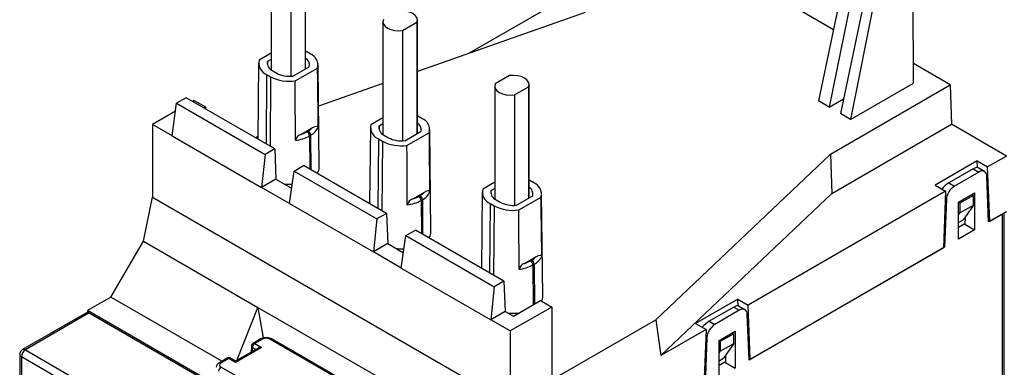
# Model space of a CAD drawing. Header units: millimetres. Extents: x 0 to 419, y 0 to 324.
# Tile 13 of 15: x 260 to 347, y 248 to 279. Entities that reach past the tile are written whole.
import ezdxf

# ---------------------------------------------------------------- set-up
doc = ezdxf.new("R2010")
doc.units = ezdxf.units.MM
doc.header["$LTSCALE"] = 1.5

msp = doc.modelspace()

# ---------------------------------------------------------------- linework, layer by layer
for p, q in [((333.498, 286.122), (330.463, 271.558)), ((334.355, 285.627), (331.418, 271.007)), ((281.987, 284.307), (281.987, 274.313)), ((285.035, 274.405), (285.035, 284.45)), ((335.442, 284.999), (332.408, 270.436)), ((336.229, 284.545), (333.292, 269.925)), ((283.726, 283.523), (283.726, 273.746)), ((284.993, 284.255), (284.993, 274.381)), ((338.878, 273.15), (338.837, 284.034)), ((310.036, 281.849), (299.535, 275.787)), ((309.801, 279.39), (294.934, 274.172)), ((328.642, 279.712), (331.784, 277.898)), ((291.887, 278.593), (291.887, 268.599)), ((293.626, 277.808), (294.893, 278.54)), ((294.893, 278.54), (294.893, 268.667)), ((294.934, 268.691), (294.934, 278.735)), ((293.626, 277.808), (293.626, 268.031)), ((281.987, 275.785), (280.926, 275.173)), ((285.087, 275.939), (285.035, 275.968)), ((285.44, 275.735), (285.087, 275.939)), ((280.878, 274.905), (280.806, 268.185)), ((281.661, 274.792), (281.664, 275.058)), ((281.987, 275.245), (281.664, 275.058)), ((286.241, 265.699), (286.144, 274.762)), ((342.133, 272.986), (338.871, 274.868)), ((281.582, 273.916), (281.536, 267.764)), ((281.582, 273.916), (281.936, 273.712)), ((282.12, 274.227), (282.474, 274.022)), ((283.915, 273.759), (285.359, 274.592)), ((284.113, 273.333), (286.096, 274.478)), ((281.936, 273.712), (281.889, 267.559)), ((291.887, 273.103), (286.183, 271.101)), ((303.095, 273.805), (301.828, 273.073)), ((304.834, 262.976), (304.834, 273.021)), ((331.514, 266.855), (342.133, 272.986)), ((333.292, 269.925), (338.878, 273.15)), ((342.133, 272.986), (342.236, 269.496)), ((301.786, 272.878), (301.786, 262.884)), ((303.525, 272.094), (304.792, 272.825)), ((303.525, 272.094), (303.525, 262.317)), ((304.792, 272.825), (304.792, 262.952)), ((273.22, 268.476), (273.615, 271.351)), ((274.468, 271.844), (273.615, 271.351)), ((273.615, 271.351), (281.453, 266.826)), ((282.306, 267.319), (274.468, 271.844)), ((275.165, 271.599), (275.029, 271.52)), ((275.165, 271.599), (276.155, 271.027)), ((331.418, 271.007), (330.463, 271.558)), ((331.418, 271.007), (332.678, 271.735)), ((273.518, 270.648), (271.488, 269.476)), ((276.155, 271.027), (276.019, 270.949)), ((276.155, 271.027), (276.155, 270.87)), ((333.292, 269.925), (332.408, 270.436)), ((271.488, 269.476), (271.488, 263.025)), ((273.22, 268.476), (271.488, 269.476)), ((291.887, 270.07), (290.826, 269.458)), ((291.887, 269.53), (291.563, 269.343)), ((294.986, 270.224), (294.934, 270.253)), ((295.34, 270.02), (294.986, 270.224)), ((331.63, 263.373), (342.236, 269.496)), ((347.115, 266.68), (342.236, 269.496)), ((284.624, 268.604), (285.66, 269.202)), ((285.162, 268.83), (285.268, 268.892)), ((290.778, 269.19), (290.706, 262.47)), ((291.56, 269.077), (291.563, 269.343)), ((293.814, 268.044), (295.258, 268.878)), ((294.012, 267.618), (295.996, 268.763)), ((296.14, 259.984), (296.044, 269.048)), ((273.22, 268.476), (281.14, 263.904)), ((280.809, 268.406), (280.616, 268.295)), ((285.48, 268.526), (285.374, 268.465)), ((285.374, 268.465), (285.396, 265.535)), ((285.48, 268.526), (285.503, 265.474)), ((291.482, 268.201), (291.435, 262.049)), ((291.482, 268.201), (291.835, 267.997)), ((291.835, 267.997), (291.789, 261.845)), ((292.02, 268.512), (292.374, 268.308)), ((282.306, 267.319), (281.453, 266.826)), ((282.306, 267.319), (282.408, 264.636)), ((281.453, 266.826), (281.14, 263.904)), ((316.06, 252.181), (331.514, 266.855)), ((331.514, 266.855), (331.63, 263.373)), ((344.526, 266.246), (340.795, 264.092)), ((344.526, 266.246), (345.445, 265.715)), ((344.549, 265.659), (344.526, 266.246)), ((347.115, 266.68), (345.445, 265.715)), ((283.615, 262.475), (284.009, 265.351)), ((284.009, 265.351), (284.862, 265.843)), ((284.009, 265.351), (291.352, 261.111)), ((292.206, 261.604), (284.862, 265.843)), ((344.167, 265.549), (342.003, 264.299)), ((344.662, 265.263), (342.498, 264.014)), ((344.167, 265.549), (344.662, 265.263)), ((345.162, 265.313), (344.592, 265.642)), ((345.631, 260.923), (345.445, 265.715)), ((282.408, 264.636), (281.14, 263.904)), ((282.408, 264.636), (283.801, 263.832)), ((301.786, 264.355), (300.725, 263.743)), ((304.886, 264.509), (304.834, 264.538)), ((305.239, 264.305), (304.886, 264.509)), ((342.003, 264.299), (342.498, 264.014)), ((345.524, 260.862), (345.369, 264.89)), ((283.615, 262.475), (281.14, 263.904)), ((294.523, 262.889), (295.56, 263.487)), ((300.677, 263.476), (300.605, 256.755)), ((301.46, 263.362), (301.463, 263.629)), ((301.786, 263.816), (301.463, 263.629)), ((316.498, 249.004), (331.63, 263.373)), ((341.715, 263.562), (324.232, 253.469)), ((340.795, 264.092), (341.715, 263.562)), ((341.715, 263.562), (341.529, 258.556)), ((342.873, 262.597), (344.287, 263.414)), ((344.287, 263.414), (344.287, 260.148)), ((270.677, 259.128), (271.488, 263.025)), ((271.488, 263.025), (303.166, 244.738)), ((295.061, 263.116), (295.167, 263.177)), ((295.379, 262.812), (295.273, 262.75)), ((295.273, 262.75), (295.295, 259.82)), ((295.379, 262.812), (295.402, 259.759)), ((301.919, 262.797), (302.273, 262.593)), ((303.714, 262.329), (305.158, 263.163)), ((303.912, 261.903), (305.895, 263.048)), ((306.04, 254.269), (305.943, 263.333)), ((341.791, 262.825), (341.635, 258.617)), ((341.689, 262.884), (341.791, 262.825)), ((342.873, 259.331), (342.873, 262.597)), ((342.873, 262.556), (342.979, 262.495)), ((344.181, 263.189), (342.979, 262.495)), ((344.04, 263.271), (344.181, 263.189)), ((344.181, 262.333), (344.181, 263.189)), ((283.615, 262.475), (291.04, 258.189)), ((301.381, 262.486), (301.335, 256.334)), ((301.381, 262.486), (301.735, 262.282)), ((301.735, 262.282), (301.688, 256.13)), ((342.873, 261.488), (342.979, 261.639)), ((342.979, 262.495), (342.979, 261.639)), ((342.979, 261.639), (344.181, 262.333)), ((344.181, 262.333), (343.262, 261.025)), ((345.631, 260.923), (347.115, 261.78)), ((346.908, 240.249), (346.908, 261.661)), ((291.352, 261.111), (291.04, 258.189)), ((292.206, 261.604), (291.352, 261.111)), ((292.206, 261.604), (292.307, 258.921)), ((342.873, 260.801), (343.262, 261.025)), ((343.441, 261.28), (343.439, 260.637)), ((345.52, 260.987), (345.631, 260.923)), ((346.762, 261.576), (345.524, 260.862)), ((346.762, 240.045), (346.762, 261.576)), ((293.909, 259.636), (294.762, 260.128)), ((302.6, 255.603), (294.762, 260.128)), ((342.873, 260.392), (343.439, 260.719)), ((344.287, 260.148), (342.873, 259.331)), ((343.439, 260.637), (344.287, 260.148)), ((267.778, 254.188), (270.677, 259.128)), ((270.677, 259.128), (280.809, 253.279)), ((293.514, 256.761), (293.909, 259.636)), ((293.909, 259.636), (301.747, 255.111)), ((292.307, 258.921), (291.04, 258.189)), ((293.514, 256.761), (291.04, 258.189)), ((292.307, 258.921), (293.7, 258.117)), ((341.635, 258.617), (324.311, 248.616)), ((324.417, 248.677), (341.529, 258.556)), ((341.534, 258.675), (341.635, 258.617)), ((304.423, 257.174), (305.459, 257.772)), ((304.961, 257.401), (305.067, 257.462)), ((293.514, 256.761), (301.434, 252.189)), ((305.279, 257.097), (305.173, 257.035)), ((305.173, 257.035), (305.199, 253.505)), ((305.279, 257.097), (305.305, 253.566)), ((302.6, 255.603), (301.747, 255.111)), ((302.6, 255.603), (302.702, 252.921)), ((301.747, 255.111), (301.434, 252.189)), ((267.778, 254.188), (265.718, 252.999)), ((277.627, 248.503), (267.778, 254.188)), ((303.444, 252.492), (305.853, 253.883)), ((305.853, 253.883), (306.843, 253.311)), ((323.313, 254), (319.582, 251.846)), ((323.313, 254), (324.232, 253.469)), ((323.336, 253.413), (323.313, 254)), ((265.718, 252.999), (265.716, 252.828)), ((278.819, 245.436), (265.718, 252.999)), ((278.93, 248.561), (280.809, 253.279)), ((280.809, 253.279), (292.224, 246.689)), ((280.809, 253.279), (281.284, 250.567)), ((302.702, 252.921), (301.434, 252.189)), ((302.702, 252.921), (303.444, 252.492)), ((306.843, 253.311), (303.166, 251.189)), ((306.843, 253.311), (306.843, 246.861)), ((322.954, 253.303), (320.789, 252.053)), ((323.449, 253.017), (321.284, 251.768)), ((322.954, 253.303), (323.449, 253.017)), ((323.949, 253.067), (323.379, 253.396)), ((324.417, 248.677), (324.232, 253.469)), ((265.619, 252.804), (259.962, 249.539)), ((265.869, 252.78), (260.212, 249.514)), ((265.869, 252.78), (278.735, 245.352)), ((303.166, 251.189), (301.434, 252.189)), ((306.843, 246.861), (316.06, 252.181)), ((316.06, 252.181), (316.498, 249.004)), ((320.789, 252.053), (321.284, 251.768)), ((324.311, 248.616), (324.156, 252.644)), ((303.166, 251.189), (303.166, 244.738)), ((320.501, 251.316), (316.498, 249.004)), ((319.582, 251.846), (320.501, 251.316)), ((320.501, 251.316), (320.316, 246.309)), ((321.66, 250.351), (323.074, 251.168)), ((323.074, 251.168), (323.074, 247.901)), ((281.071, 250.491), (280.379, 250.092)), ((281.221, 250.476), (280.529, 250.077)), ((290.48, 245.498), (281.857, 250.476)), ((290.63, 245.512), (282.007, 250.491)), ((320.578, 250.579), (320.422, 246.371)), ((320.476, 250.638), (320.578, 250.579)), ((321.66, 247.085), (321.66, 250.351)), ((321.66, 250.31), (321.766, 250.249)), ((322.968, 250.943), (321.766, 250.249)), ((322.826, 251.025), (322.968, 250.943)), ((322.968, 250.087), (322.968, 250.943)), ((260.212, 249.514), (291.325, 231.553)), ((281.13, 249.73), (278.839, 248.407)), ((280.83, 249.658), (278.839, 248.509)), ((280.229, 249.845), (280.204, 249.297)), ((280.317, 249.714), (280.301, 249.352)), ((280.622, 249.538), (280.317, 249.714)), ((280.529, 250.077), (281.13, 249.73)), ((321.766, 250.249), (321.766, 249.393)), ((321.766, 249.393), (322.968, 250.087)), ((322.968, 250.087), (322.049, 248.779)), ((259.712, 249.106), (259.712, 226.579)), ((290.971, 230.941), (259.858, 248.902)), ((259.858, 248.902), (259.858, 226.702)), ((278.088, 248.769), (277.397, 248.37)), ((278.238, 248.754), (277.547, 248.355)), ((278.839, 248.407), (278.238, 248.754)), ((278.839, 248.509), (278.388, 248.769)), ((321.66, 249.242), (321.766, 249.393)), ((321.66, 248.555), (322.049, 248.779)), ((322.225, 249.031), (322.225, 248.391)), ((324.306, 248.741), (324.417, 248.677)), ((277.547, 247.988), (279.516, 246.851)), ((278.839, 248.509), (278.839, 248.407)), ((321.66, 248.146), (322.225, 248.473)), ((322.225, 248.391), (323.074, 247.901))]:
    msp.add_line(p, q)
at = {"flags": 128}
for points in [[(294.893, 278.54), (294.934, 278.746), (294.884, 278.951), (294.744, 279.143), (294.524, 279.307), (294.24, 279.434), (293.909, 279.514), (293.553, 279.544), (293.196, 279.52)], [(291.929, 278.788), (291.887, 278.582), (291.938, 278.377), (292.078, 278.185), (292.297, 278.021), (292.582, 277.894), (292.913, 277.814), (293.269, 277.784), (293.626, 277.808)], [(286.148, 269.238), (286.145, 269.482), (286.106, 273.471), (286.096, 274.478)], [(284.14, 268.08), (284.139, 268.324), (284.118, 272.323), (284.113, 273.333)], [(301.828, 273.073), (301.787, 272.867), (301.837, 272.662), (301.977, 272.471), (302.197, 272.306), (302.481, 272.18), (302.812, 272.099), (303.168, 272.07), (303.525, 272.094)], [(304.792, 272.825), (304.834, 273.031), (304.783, 273.237), (304.643, 273.428), (304.424, 273.592), (304.139, 273.719), (303.808, 273.799), (303.452, 273.829), (303.095, 273.805)], [(285.66, 269.202), (285.881, 269.311), (286.018, 269.343), (286.086, 269.334), (286.126, 269.306), (286.144, 269.269), (286.148, 269.238)], [(296.047, 263.524), (296.045, 263.767), (296.006, 267.756), (295.996, 268.763)], [(294.04, 262.365), (294.039, 262.609), (294.017, 266.608), (294.012, 267.618)], [(295.56, 263.487), (295.781, 263.596), (295.917, 263.628), (295.985, 263.619), (296.025, 263.591), (296.043, 263.554), (296.047, 263.524)], [(305.946, 257.809), (305.944, 258.052), (305.905, 262.041), (305.895, 263.048)], [(303.939, 256.65), (303.938, 256.894), (303.917, 260.893), (303.912, 261.903)], [(305.459, 257.772), (305.68, 257.881), (305.817, 257.913), (305.885, 257.904), (305.925, 257.876), (305.943, 257.839), (305.946, 257.809)]]:
    msp.add_lwpolyline(points, dxfattribs=at)
for centre, radius, start, end in [((285.043, 274.728), 1.082, 346.64088, 68.48087), ((281.979, 274.922), 1.082, 166.64088, 248.48087), ((282.4, 274.921), 0.749, 169.46871, 248.0902), ((284.67, 274.736), 0.704, 348.26321, 58.72917), ((283.621, 276.22), 2.478, 242.43928, 276.81373), ((283.62, 276.949), 3.649, 242.50859, 277.75735), ((294.569, 269.021), 0.704, 348.26321, 58.72917), ((294.943, 269.013), 1.082, 346.64088, 68.48087), ((284.872, 267.89), 0.756, 109.13556, 165.46425), ((283.925, 271.013), 2.508, 286.17535, 299.53213), ((284.913, 268.442), 0.462, 2.91806, 57.37063), ((284.492, 270.276), 1.587, 299.26192, 317.40633), ((285.019, 268.503), 0.462, 2.91806, 57.37063), ((284.823, 269.811), 1.443, 297.06555, 336.61292), ((291.879, 269.208), 1.082, 166.64088, 248.48087), ((292.299, 269.207), 0.749, 169.46871, 248.0902), ((283.797, 271.344), 3.282, 276.0015, 298.70904), ((293.52, 271.234), 3.649, 242.50859, 277.75735), ((293.52, 270.505), 2.478, 242.43928, 276.81373), ((285.326, 265.697), 0.915, 323.38019, 0.10925), ((344.939, 264.931), 0.432, 354.55974, 129.75804), ((304.842, 263.298), 1.082, 346.64088, 68.48087), ((283.635, 268.473), 4.287, 263.34682, 272.88233), ((294.392, 264.561), 1.587, 299.26192, 317.40633), ((294.723, 264.096), 1.443, 297.06555, 336.61292), ((301.778, 263.493), 1.082, 166.64088, 248.48087), ((302.199, 263.492), 0.749, 169.46871, 248.0902), ((304.469, 263.306), 0.704, 348.26321, 58.72917), ((343.333, 262.713), 1.546, 122.71506, 175.84133), ((294.771, 262.175), 0.756, 109.13556, 165.46425), ((293.697, 265.629), 3.282, 276.0015, 298.70904), ((293.825, 265.298), 2.508, 286.17535, 299.53213), ((294.812, 262.727), 0.462, 2.91806, 57.37063), ((294.918, 262.788), 0.462, 2.91806, 57.37063), ((303.42, 264.79), 2.478, 242.43928, 276.81373), ((303.419, 265.519), 3.649, 242.50859, 277.75735), ((295.225, 259.983), 0.915, 323.38019, 0.10925), ((293.534, 262.758), 4.287, 263.34682, 272.88233), ((303.724, 259.583), 2.508, 286.17535, 299.53213), ((304.712, 257.012), 0.462, 2.91806, 57.37063), ((304.291, 258.846), 1.587, 299.26192, 317.40633), ((304.818, 257.073), 0.462, 2.91806, 57.37063), ((304.622, 258.381), 1.443, 297.06555, 336.61292), ((304.671, 256.46), 0.756, 109.13556, 165.46425), ((303.596, 259.914), 3.282, 276.0015, 298.70904), ((305.152, 254.265), 0.888, 331.25954, 0.26759), ((323.725, 252.685), 0.432, 354.55974, 129.75804), ((265.722, 252.575), 0.251, 54.38242, 114.30712), ((303.434, 257.038), 4.282, 263.3349, 277.02244), ((322.12, 250.467), 1.546, 122.71506, 175.84133), ((281.539, 249.638), 0.973, 61.24789, 118.75211), ((281.133, 250.356), 0.148, 53.82896, 114.86058), ((281.944, 250.356), 0.148, 65.13942, 126.17104), ((260.212, 249.106), 0.5, 119.99731, 180), ((260.626, 248.867), 0.768, 122.60548, 177.39452), ((260.066, 249.31), 0.251, 54.38242, 114.30712), ((280.529, 249.832), 0.3, 119.99731, 177.38021), ((280.383, 249.853), 0.154, 182.69409, 244.48541), ((280.779, 249.688), 0.462, 122.65226, 176.77035), ((280.442, 249.957), 0.148, 53.82896, 114.86058), ((259.962, 249.131), 0.251, 185.6948, 245.62534), ((278.238, 248.509), 0.3, 60.00269, 119.99731), ((278.151, 248.634), 0.148, 53.82896, 114.86058), ((278.326, 248.635), 0.148, 65.07715, 126.23331), ((277.636, 247.909), 0.519, 117.37259, 172.83583), ((277.797, 247.598), 0.463, 122.6951, 176.15006), ((277.459, 248.235), 0.148, 53.83142, 114.83348)]:
    msp.add_arc(centre, radius, start, end)
for centre, major_axis, ratio, start_param, end_param in [((343.91, 264.881), (0.706, 0.743), 0.349555, 0.08408, 0.869397), ((341.745, 263.632), (0.706, 0.743), 0.349555, 0.869397, 1.730694), ((322.697, 252.635), (0.706, 0.743), 0.349555, 0.08408, 0.869397), ((320.532, 251.385), (0.706, 0.743), 0.349555, 0.869397, 1.730694), ((281.539, 250.292), (0.45, 0), 0.577991, 0.786007, 2.355586), ((281.13, 249.485), (0.424, 0), 0.577382, 1.570796, 2.356113), ((277.866, 248.171), (0.451, 0), 0.576585, 2.356803, 3.926382)]:
    msp.add_ellipse(centre, major_axis=major_axis, ratio=ratio, start_param=start_param, end_param=end_param)

doc.saveas('drawing.dxf')
